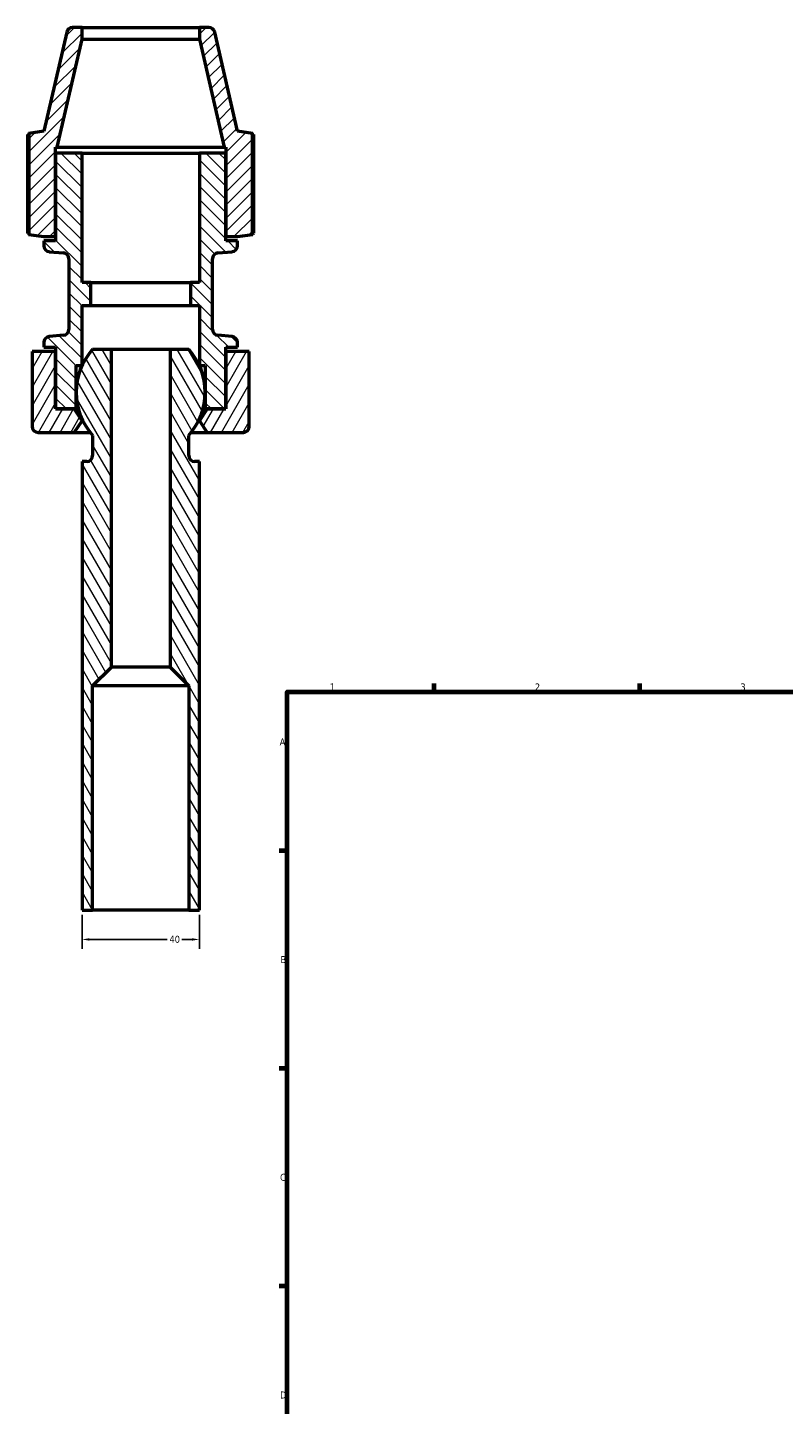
# Model space of a CAD drawing. Header units: millimetres. Extents: x -181 to 907, y -233 to 810.
# Tile 4 of 7: x -69 to 189, y 331 to 801. Entities that reach past the tile are written whole.
import ezdxf

# ---------------------------------------------------------------- set-up
doc = ezdxf.new("R2010")
doc.units = ezdxf.units.MM
for name, color, linetype, lineweight in [('Border (ANSI)', 7, 'Continuous', 70), ('Dimension (ANSI)', 7, 'Continuous', 25), ('Hatch (ANSI)', 7, 'Continuous', 18), ('Visible (ANSI)', 7, 'Continuous', 50)]:
    doc.layers.add(name, color=color, linetype=linetype, lineweight=lineweight)
doc.styles.add('Note Text (ANSI)', font='tahoma.ttf')
doc.dimstyles.new('Default - mm (ANSI)', dxfattribs={"dimtxt": 2.4, "dimasz": 2.5, "dimexe": 3.175, "dimexo": 1.6002, "dimgap": 0.8, "dimtad": 0, "dimtoh": 1, "dimdec": 0, "dimrnd": 1e-08, "dimzin": 4, "dimdsep": 46, "dimtxsty": 'Note Text (ANSI)', "dimcen": 0.09, "dimdle": 10, "dimclrd": 256, "dimclre": 256, "dimclrt": 5, "dimadec": 1, "dimazin": 1, "dimtfac": 1.27, "dimtofl": 0, "dimtmove": 0, "dimatfit": 3, "dimfxl": 1, "dimtolj": 1, "dimtzin": 4, "dimlwd": -1, "dimlwe": -1, "dimarcsym": 0})

# ---------------------------------------------------------------- blocks, each defined once
blk = doc.blocks.new('Borders Default Border')
at = {"layer": 'Border (ANSI)'}
for p, q in [((70.08, 574), (70.08, 576.8)), ((140.17, 574), (140.17, 576.8)), ((20, 519.75), (17.2, 519.75)), ((20, 445.5), (17.2, 445.5)), ((20, 371.25), (17.2, 371.25))]:
    blk.add_line(p, q, dxfattribs=at)
at = {"layer": 'Border (ANSI)', "flags": 128}
blk.add_lwpolyline([(20, 20), (20, 574), (821, 574), (821, 20), (20, 20)], dxfattribs=at)
at = {"layer": 'Border (ANSI)', "color": 5, "true_color": 0x0000ff, "char_height": 2.4, "attachment_point": 7, "style": 'Note Text (ANSI)'}
for s, insert in [('1', (34.5, 574.4)), ('2', (104.4, 574.4)), ('3', (174.46, 574.35)), ('A', (17.38, 555.68)), ('B', (17.67, 481.43)), ('C', (17.51, 407.13)), ('D', (17.52, 332.93))]:
    blk.add_mtext(s, dxfattribs=dict(at, insert=insert))
blk = doc.blocks.new('*D7')
at = {"layer": 'Defpoints', "color": 0, "transparency": 16777216}
for p in [(-50, 499.5), (-10, 499.5), (-10, 489.5)]:
    blk.add_point(p, dxfattribs=at)
at = {"layer": 'Dimension (ANSI)', "transparency": 16777216}
for p, q in [((-50, 497.9), (-50, 486.32)), ((-10, 497.9), (-10, 486.32)), ((-47.5, 489.5), (-21, 489.5)), ((-12.5, 489.5), (-16, 489.5))]:
    blk.add_line(p, q, dxfattribs=at)
for points in [[(-47.5, 489.92), (-47.5, 489.08), (-50, 489.5)], [(-12.5, 489.92), (-12.5, 489.08), (-10, 489.5)]]:
    blk.add_solid(points, dxfattribs=at)
at = {"layer": 'Dimension (ANSI)', "color": 5, "transparency": 16777216, "insert": (-20.2, 490.75), "char_height": 2.4, "attachment_point": 1, "style": 'Note Text (ANSI)'}
blk.add_mtext('\\A1;40', dxfattribs=at)

msp = doc.modelspace()

# ---------------------------------------------------------------- hatches: boundary and pattern name
at = {"layer": 'Hatch (ANSI)'}
h = msp.add_hatch(dxfattribs=at)
h.set_pattern_fill('ANSI31', color=256, scale=25.4, style=0)
h.set_pattern_definition([(45, (0, 0), (-2.245064, 2.245064), [])])
edge = h.paths.add_edge_path()
edge.add_line((3, 729.21), (8.13, 729.93))
edge.add_line((8.13, 729.93), (8.13, 764.41))
edge.add_line((8.13, 764.41), (3, 765.13))
edge.add_line((3, 765.13), (-4.77, 798.95))
edge.add_ellipse((-6.72, 798.5), major_axis=(-0.45, 1.95), ratio=1, start_angle=270, end_angle=347.0535)
edge.add_line((-6.72, 800.5), (-10, 800.5))
edge.add_line((-10, 800.5), (-10, 796.5))
edge.add_line((-10, 796.5), (-1.53, 759.66))
edge.add_line((-1.53, 759.66), (-1, 759.66))
edge.add_line((-1, 759.66), (-1, 757.66))
edge.add_line((-1, 757.66), (-1, 729.21))
edge.add_line((-1, 729.21), (3, 729.21))
edge = h.paths.add_edge_path()
edge.add_line((-68.13, 729.93), (-63, 729.21))
edge.add_line((-63, 729.21), (-59, 729.21))
edge.add_line((-59, 729.21), (-59, 757.66))
edge.add_line((-59, 757.66), (-59, 759.66))
edge.add_line((-59, 759.66), (-58.47, 759.66))
edge.add_line((-58.47, 759.66), (-50, 796.5))
edge.add_line((-50, 796.5), (-50, 800.5))
edge.add_line((-50, 800.5), (-53.28, 800.5))
edge.add_ellipse((-53.28, 798.5), major_axis=(-2, 0), ratio=1, start_angle=270, end_angle=347.0535)
edge.add_line((-55.23, 798.95), (-63, 765.13))
edge.add_line((-63, 765.13), (-68.13, 764.41))
edge.add_line((-68.13, 764.41), (-68.13, 729.93))
h = msp.add_hatch(dxfattribs=at)
h.set_pattern_fill('ANSI31', color=256, scale=25.4, angle=90.0002, style=0)
h.set_pattern_definition([(135.0002, (0, 0), (-2.245056, -2.245072), [])])
edge = h.paths.add_edge_path()
edge.add_line((-1, 727.7), (-1, 729.21))
edge.add_line((-1, 729.21), (-1, 757.66))
edge.add_line((-1, 757.66), (-10, 757.66))
edge.add_line((-10, 757.66), (-10, 713.5))
edge.add_line((-10, 713.5), (-13, 713.5))
edge.add_line((-13, 713.5), (-13, 705.67))
edge.add_line((-13, 705.67), (-10, 705.67))
edge.add_line((-10, 705.67), (-10, 685.25))
edge.add_line((-10, 685.25), (-8, 685.25))
edge.add_line((-8, 685.25), (-8, 670.42))
edge.add_line((-8, 670.42), (-7.33, 670.42))
edge.add_line((-7.33, 670.42), (-1, 670.42))
edge.add_line((-1, 670.42), (-1, 689.96))
edge.add_line((-1, 689.96), (-1, 691.47))
edge.add_line((-1, 691.47), (3, 691.47))
edge.add_line((3, 691.47), (3, 693.11))
edge.add_ellipse((1, 693.11), major_axis=(0, 2), ratio=1, start_angle=270, end_angle=355)
edge.add_line((1.17, 695.11), (-3.67, 695.53))
edge.add_ellipse((-3.5, 697.52), major_axis=(-1.99, 0.17), ratio=1, start_angle=5, end_angle=90, ccw=False)
edge.add_line((-5.5, 697.52), (-5.5, 721.65))
edge.add_ellipse((-3.5, 721.65), major_axis=(0, 2), ratio=1, start_angle=5, end_angle=90, ccw=False)
edge.add_line((-3.67, 723.64), (1.17, 724.06))
edge.add_ellipse((1, 726.06), major_axis=(1.99, 0.17), ratio=1, start_angle=270, end_angle=355)
edge.add_line((3, 726.06), (3, 727.7))
edge.add_line((3, 727.7), (-1, 727.7))
edge = h.paths.add_edge_path()
edge.add_line((-59, 757.66), (-59, 729.21))
edge.add_line((-59, 729.21), (-59, 727.7))
edge.add_line((-59, 727.7), (-63, 727.7))
edge.add_line((-63, 727.7), (-63, 726.06))
edge.add_ellipse((-61, 726.06), major_axis=(0, -2), ratio=1, start_angle=270, end_angle=355)
edge.add_line((-61.17, 724.06), (-56.33, 723.64))
edge.add_ellipse((-56.5, 721.65), major_axis=(1.99, -0.17), ratio=1, start_angle=5, end_angle=90, ccw=False)
edge.add_line((-54.5, 721.65), (-54.5, 697.52))
edge.add_ellipse((-56.5, 697.52), major_axis=(0, -2), ratio=1, start_angle=5, end_angle=90, ccw=False)
edge.add_line((-56.33, 695.53), (-61.17, 695.11))
edge.add_ellipse((-61, 693.11), major_axis=(-1.99, -0.17), ratio=1, start_angle=270, end_angle=355)
edge.add_line((-63, 693.11), (-63, 691.47))
edge.add_line((-63, 691.47), (-59, 691.47))
edge.add_line((-59, 691.47), (-59, 689.96))
edge.add_line((-59, 689.96), (-59, 670.42))
edge.add_line((-59, 670.42), (-52.67, 670.42))
edge.add_line((-52.67, 670.42), (-52, 670.42))
edge.add_line((-52, 670.42), (-52, 685.25))
edge.add_line((-52, 685.25), (-50, 685.25))
edge.add_line((-50, 685.25), (-50, 705.67))
edge.add_line((-50, 705.67), (-47, 705.67))
edge.add_line((-47, 705.67), (-47, 713.5))
edge.add_line((-47, 713.5), (-50, 713.5))
edge.add_line((-50, 713.5), (-50, 757.66))
edge.add_line((-50, 757.66), (-59, 757.66))
h = msp.add_hatch(dxfattribs=at)
h.set_pattern_fill('ANSI31', color=256, scale=25.4, angle=75.0002, style=0)
h.set_pattern_definition([(120.0002, (0, 0), (-2.749626, -1.587508), [])])
edge = h.paths.add_edge_path()
edge.add_line((-13.6, 690.75), (-20, 690.75))
edge.add_line((-20, 690.75), (-20, 582.4))
edge.add_line((-20, 582.4), (-13.6, 576))
edge.add_line((-13.6, 576), (-13.6, 499.5))
edge.add_line((-13.6, 499.5), (-10, 499.5))
edge.add_line((-10, 499.5), (-10, 652.5))
edge.add_line((-10, 652.5), (-11.6, 652.5))
edge.add_ellipse((-11.6, 654.5), major_axis=(-2, 0), ratio=1, start_angle=0, end_angle=90, ccw=False)
edge.add_line((-13.6, 654.5), (-13.6, 661.42))
edge.add_ellipse((-30, 676.09), major_axis=(14.66, 16.4), ratio=1, start_angle=270, end_angle=353.6037)
edge = h.paths.add_edge_path()
edge.add_line((-40, 690.75), (-46.4, 690.75))
edge.add_ellipse((-30, 676.09), major_axis=(-14.66, -16.4), ratio=1, start_angle=270, end_angle=353.6037)
edge.add_line((-46.4, 661.42), (-46.4, 654.5))
edge.add_ellipse((-48.4, 654.5), major_axis=(0, -2), ratio=1, start_angle=0, end_angle=90, ccw=False)
edge.add_line((-48.4, 652.5), (-50, 652.5))
edge.add_line((-50, 652.5), (-50, 499.5))
edge.add_line((-50, 499.5), (-46.4, 499.5))
edge.add_line((-46.4, 499.5), (-46.4, 576))
edge.add_line((-46.4, 576), (-40, 582.4))
edge.add_line((-40, 582.4), (-40, 690.75))
h = msp.add_hatch(dxfattribs=at)
h.set_pattern_fill('ANSI31', color=256, scale=25.4, angle=15, style=0)
h.set_pattern_definition([(60, (0, 0), (-2.74963, 1.587501), [])])
edge = h.paths.add_edge_path()
edge.add_ellipse((-65, 664.42), major_axis=(0, -2), ratio=1, start_angle=270, end_angle=360)
edge.add_line((-65, 662.42), (-52.67, 662.42))
edge.add_line((-52.67, 662.42), (-50, 666.42))
edge.add_line((-50, 666.42), (-52.67, 670.42))
edge.add_line((-52.67, 670.42), (-59, 670.42))
edge.add_line((-59, 670.42), (-59, 689.96))
edge.add_line((-59, 689.96), (-67, 689.96))
edge.add_line((-67, 689.96), (-67, 664.42))
edge = h.paths.add_edge_path()
edge.add_ellipse((5, 664.42), major_axis=(2, 0), ratio=1, start_angle=270, end_angle=360)
edge.add_line((7, 664.42), (7, 689.96))
edge.add_line((7, 689.96), (-1, 689.96))
edge.add_line((-1, 689.96), (-1, 670.42))
edge.add_line((-1, 670.42), (-7.33, 670.42))
edge.add_line((-7.33, 670.42), (-10, 666.42))
edge.add_line((-10, 666.42), (-7.33, 662.42))
edge.add_line((-7.33, 662.42), (5, 662.42))

# ---------------------------------------------------------------- linework, layer by layer
at = {"layer": 'Visible (ANSI)'}
for p, q in [((-55.23, 798.95), (-63, 765.13)), ((-50, 800.5), (-53.28, 800.5)), ((-50, 796.5), (-50, 800.5)), ((-50, 800.5), (-10, 800.5)), ((-6.72, 800.5), (-10, 800.5)), ((-10, 800.5), (-10, 796.5)), ((3, 765.13), (-4.77, 798.95)), ((-58.47, 759.66), (-50, 796.5)), ((-50, 796.5), (-10, 796.5)), ((-10, 796.5), (-1.53, 759.66)), ((-68.58, 764.01), (-68.58, 730.33)), ((-63, 765.13), (-68.13, 764.41)), ((-68.13, 764.41), (-68.13, 729.93)), ((8.13, 764.41), (3, 765.13)), ((8.13, 729.93), (8.13, 764.41)), ((8.58, 730.33), (8.58, 764.01)), ((-59, 729.21), (-59, 759.66)), ((-59, 759.66), (-58.47, 759.66)), ((-59, 757.66), (-59, 727.7)), ((-50, 757.66), (-59, 757.66)), ((-58.47, 759.66), (-1.53, 759.66)), ((-50, 713.5), (-50, 757.66)), ((-50, 757.66), (-10, 757.66)), ((-1, 757.66), (-10, 757.66)), ((-10, 757.66), (-10, 713.5)), ((-1.53, 759.66), (-1, 759.66)), ((-1, 759.66), (-1, 729.21)), ((-1, 727.7), (-1, 757.66)), ((-68.13, 729.93), (-63, 729.21)), ((-63, 729.21), (-59, 729.21)), ((-1, 729.21), (3, 729.21)), ((3, 729.21), (8.13, 729.93)), ((-59, 727.7), (-63, 727.7)), ((-63, 727.7), (-63, 726.06)), ((-61.17, 724.06), (-56.33, 723.64)), ((-3.67, 723.64), (1.17, 724.06)), ((3, 727.7), (-1, 727.7)), ((3, 726.06), (3, 727.7)), ((-54.5, 721.65), (-54.5, 697.52)), ((-5.5, 697.52), (-5.5, 721.65)), ((-47, 713.5), (-50, 713.5)), ((-47, 705.67), (-47, 713.5)), ((-47, 713.5), (-13, 713.5)), ((-10, 713.5), (-13, 713.5)), ((-13, 713.5), (-13, 705.67)), ((-50, 685.25), (-50, 705.67)), ((-50, 705.67), (-47, 705.67)), ((-47, 705.67), (-13, 705.67)), ((-13, 705.67), (-10, 705.67)), ((-10, 705.67), (-10, 685.25)), ((-56.33, 695.53), (-61.17, 695.11)), ((1.17, 695.11), (-3.67, 695.53)), ((-63, 693.11), (-63, 691.47)), ((-63, 691.47), (-59, 691.47)), ((-59, 691.47), (-59, 670.42)), ((-40, 690.75), (-46.4, 690.75)), ((-40, 582.4), (-40, 690.75)), ((-20, 690.75), (-40, 690.75)), ((-13.6, 690.75), (-20, 690.75)), ((-20, 690.75), (-20, 582.4)), ((-1, 670.42), (-1, 691.47)), ((-1, 691.47), (3, 691.47)), ((3, 691.47), (3, 693.11)), ((-59, 689.96), (-67, 689.96)), ((-67, 689.96), (-67, 664.42)), ((-59, 670.42), (-59, 689.96)), ((7, 689.96), (-1, 689.96)), ((-1, 689.96), (-1, 670.42)), ((7, 664.42), (7, 689.96)), ((-52, 670.42), (-52, 685.25)), ((-52, 685.25), (-50, 685.25)), ((-10, 685.25), (-8, 685.25)), ((-8, 685.25), (-8, 670.42)), ((-59, 670.42), (-52, 670.42)), ((-52.67, 670.42), (-59, 670.42)), ((-50, 666.42), (-52.67, 670.42)), ((-52, 670.42), (-51.26, 670.42)), ((-7.33, 670.42), (-10, 666.42)), ((-8.74, 670.42), (-8, 670.42)), ((-8, 670.42), (-1, 670.42)), ((-1, 670.42), (-7.33, 670.42)), ((-65, 662.42), (-52.67, 662.42)), ((-52.67, 662.42), (-50, 666.42)), ((-52.67, 662.42), (-47.24, 662.42)), ((-50, 666.42), (-49.76, 666.42)), ((-12.76, 662.42), (-7.33, 662.42)), ((-10.24, 666.42), (-10, 666.42)), ((-10, 666.42), (-7.33, 662.42)), ((-7.33, 662.42), (5, 662.42)), ((-46.4, 661.42), (-46.4, 654.5)), ((-13.6, 654.5), (-13.6, 661.42)), ((-48.4, 652.5), (-50, 652.5)), ((-50, 652.5), (-50, 499.5)), ((-10, 652.5), (-11.6, 652.5)), ((-10, 499.5), (-10, 652.5)), ((-46.4, 576), (-40, 582.4)), ((-20, 582.4), (-40, 582.4)), ((-20, 582.4), (-13.6, 576)), ((-46.4, 499.5), (-46.4, 576)), ((-13.6, 576), (-46.4, 576)), ((-13.6, 576), (-13.6, 499.5)), ((-50, 499.5), (-46.4, 499.5)), ((-13.6, 499.5), (-46.4, 499.5)), ((-13.6, 499.5), (-10, 499.5))]:
    msp.add_line(p, q, dxfattribs=at)
for centre, radius, start, end in [((-53.28, 798.5), 2, 90, 167.0535), ((-6.72, 798.5), 2, 12.9465, 90), ((-61, 726.06), 2, 180, 265), ((-56.5, 721.65), 2, 0, 85), ((-3.5, 721.65), 2, 95, 180), ((1, 726.06), 2, 275, 0), ((-61, 693.11), 2, 95, 180), ((-56.5, 697.52), 2, 275, 0), ((-3.5, 697.52), 2, 180, 265), ((1, 693.11), 2, 0, 85), ((-30, 676.09), 22, 138.1982, 221.8018), ((-30, 676.09), 22, 318.1982, 41.8018), ((-65, 664.42), 2, 180, 270), ((5, 664.42), 2, 270, 0), ((-48.4, 654.5), 2, 270, 0), ((-11.6, 654.5), 2, 180, 270)]:
    msp.add_arc(centre, radius, start, end, dxfattribs=at)
for points, weights in [([(-68.13, 764.11), (-68.35, 764.06), (-68.58, 764.01)], [1.00193568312, 1.00104153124, 1]), ([(8.58, 764.01), (8.35, 764.06), (8.13, 764.11)], [1, 1.00104153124, 1.00193568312]), ([(-68.58, 730.33), (-68.35, 730.28), (-68.13, 730.23)], [1, 1.00104153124, 1.00193568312]), ([(8.13, 730.23), (8.35, 730.28), (8.58, 730.33)], [1.00193568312, 1.00104153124, 1])]:
    msp.add_rational_spline(points, weights, degree=2, dxfattribs=at)

# ---------------------------------------------------------------- block references
msp.add_blockref('Borders Default Border', (0, 0))

# ---------------------------------------------------------------- dimensions: what is measured, and where the dimension line sits
at = {"layer": 'Dimension (ANSI)'}
dim = msp.add_linear_dim(base=(-10, 489.5), p1=(-50, 499.5), p2=(-10, 499.5), angle=180, dimstyle='Default - mm (ANSI)', override={"dimgap": 0.8, "dimtoh": 0, "dimdec": 0, "dimtol": 0, "dimlim": 0, "dimtp": 0, "dimtm": 0, "dimtdec": 2, "dimatfit": 1}, dxfattribs=at)
dim.commit()
dim.dimension.update_dxf_attribs({"geometry": '*D7', "text_midpoint": (-18.5, 489.5), "dimtype": 160})

doc.saveas('drawing.dxf')
